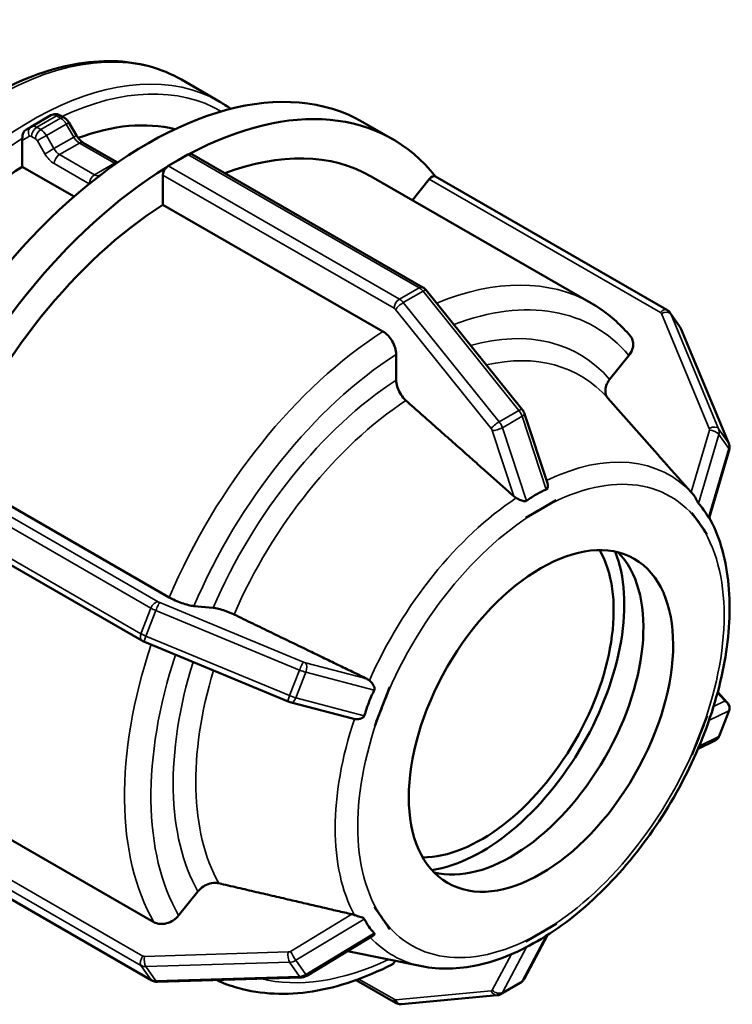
# Model space of a CAD drawing. Header units: millimetres. Extents: x 0 to 903, y 0 to 594.
# Tile 8 of 9: x 587 to 663, y 416 to 522. Entities that reach past the tile are written whole.
import ezdxf

# ---------------------------------------------------------------- set-up
doc = ezdxf.new("R2010")
doc.units = ezdxf.units.MM
doc.layers.add('Visible (ANSI)', color=7, linetype='Continuous', lineweight=50)
doc.layers.add('Visible Narrow (ANSI)', color=7, linetype='Continuous', lineweight=35)

msp = doc.modelspace()

# ---------------------------------------------------------------- linework, layer by layer
at = {"layer": 'Visible (ANSI)'}
for p, q in [((604.521, 515.144), (608.622, 512.782)), ((590.571, 511.328), (588.449, 510.106)), ((591.569, 511.308), (592, 511.06)), ((588.447, 510.105), (587.869, 509.77)), ((592.494, 510.556), (593.298, 509.163)), ((623.942, 510.608), (627.124, 508.775)), ((587.481, 505.831), (587.481, 508.622)), ((594.004, 508.402), (597.705, 506.27)), ((604.168, 506.519), (605.229, 507.13)), ((605.628, 507.169), (630.36, 492.927)), ((593.035, 502.632), (587.481, 505.831)), ((603.108, 505.909), (604.168, 506.519)), ((595.895, 504.956), (595.834, 504.921)), ((602.542, 501.77), (602.542, 504.929)), ((624.828, 504.789), (648.373, 491.23)), ((629.235, 502.251), (631.034, 504.488)), ((656.449, 490.536), (631.716, 504.778)), ((626.087, 488.211), (602.542, 501.77)), ((630.726, 492.61), (640.977, 479.864)), ((657.848, 488.714), (656.787, 490.227)), ((657.957, 488.515), (663.083, 476.239)), ((627.501, 483.003), (627.501, 485.759)), ((650.336, 483.081), (652.401, 485.648)), ((655.171, 475.398), (650.128, 481.083)), ((641.228, 479.403), (643.672, 471.987)), ((663.119, 475.505), (660.989, 468.254)), ((579.668, 473.329), (603.214, 459.77)), ((644.615, 470.151), (642.988, 469.214)), ((644.613, 470.156), (644.615, 470.151)), ((644.615, 470.151), (644.613, 470.149)), ((600.292, 455.147), (575.56, 469.389)), ((642.988, 469.214), (641.362, 468.277)), ((659.142, 468.817), (659.146, 468.819)), ((659.146, 468.819), (659.147, 468.824)), ((659.959, 467.658), (659.146, 468.819)), ((641.362, 468.277), (641.36, 468.283)), ((641.361, 468.275), (641.362, 468.277)), ((660.772, 466.498), (659.959, 467.658)), ((660.772, 466.498), (660.769, 466.496)), ((660.774, 466.503), (660.772, 466.498)), ((605.855, 458.844), (607.919, 458.654)), ((615.936, 448.643), (600.559, 455.016)), ((626.831, 450.21), (626.018, 448.113)), ((626.826, 450.211), (626.831, 450.21)), ((626.831, 450.21), (626.832, 450.21)), ((662.926, 448.537), (661.898, 449.627)), ((622.976, 446.773), (616.262, 448.532)), ((626.018, 448.113), (625.205, 446.016)), ((662.049, 444.92), (663.11, 447.655)), ((659.959, 445.002), (660.772, 447.098)), ((660.769, 447.099), (660.772, 447.098)), ((660.772, 447.098), (660.774, 447.099)), ((625.205, 446.016), (625.2, 446.017)), ((625.205, 446.017), (625.205, 446.016)), ((659.146, 442.905), (659.959, 445.002)), ((661.639, 444.477), (659.795, 443.585)), ((659.146, 442.905), (659.142, 442.906)), ((659.147, 442.906), (659.146, 442.905)), ((578.042, 438.599), (601.587, 425.04)), ((601.352, 418.804), (576.62, 433.046)), ((604.228, 425.751), (606.293, 428.318)), ((625.2, 426.613), (625.205, 426.616)), ((625.205, 426.616), (625.205, 426.62)), ((625.205, 426.616), (626.018, 425.456)), ((626.018, 425.456), (626.831, 424.296)), ((642.988, 423.901), (644.615, 424.837)), ((644.613, 424.841), (644.615, 424.837)), ((644.615, 424.837), (644.613, 424.834)), ((625.041, 423.593), (617.938, 419.31)), ((626.831, 424.296), (626.826, 424.293)), ((626.832, 424.299), (626.831, 424.296)), ((643.684, 423.656), (641.175, 418.933)), ((641.362, 422.964), (642.988, 423.901)), ((641.36, 422.961), (641.362, 422.964)), ((641.362, 422.964), (641.361, 422.968)), ((630.235, 420.315), (622.276, 421.926)), ((617.327, 419.127), (601.95, 418.657)), ((623.221, 418.843), (627.441, 416.413)), ((638.69, 417.333), (640.811, 418.555)), ((628.054, 416.272), (638.306, 417.212))]:
    msp.add_line(p, q, dxfattribs=at)
for centre, major_axis, ratio, start_param, end_param in [((600.986, 470.745), (22.955, 39.863), 0.5780931, 0, 3.1415927), ((604.168, 468.912), (22.955, 39.863), 0.5780931, 6.0569663, 7.0291356), ((589.107, 477.586), (17.85, 30.996), 0.5780931, 0.1624228, 0.6100866), ((588.046, 508.947), (0.259, 0.971), 0.5176373, 1.8097106, 2.0466345), ((605.229, 506.476), (-0.399, -0.693), 0.5780931, 3.639641, 3.9250571), ((605.229, 506.476), (0.399, 0.693), 0.5780931, 0, 0.4980483), ((604.168, 468.912), (20.66, 35.877), 0.5780931, 0, 0.6121828), ((589.107, 477.586), (-17.85, -30.996), 0.5780931, 3.9894041, 4.9079077), ((604.168, 468.912), (-22.955, -39.863), 0.5780931, 3.9625712, 4.9347405), ((603.108, 505.255), (0.399, 0.693), 0.5780931, 1.0688806, 2.3542608), ((603.108, 505.255), (-0.399, -0.693), 0.5780931, 3.9250571, 4.2104732), ((631.317, 504.085), (0.399, 0.693), 0.5780931, 0.021683, 1.3070632), ((631.317, 504.085), (0.399, 0.693), 0.5780931, 0, 0.021683), ((604.168, 468.912), (-20.66, -35.877), 0.5780931, 3.9806413, 4.9166705), ((636.624, 450.222), (-9.981, -17.332), 0.5780931, 0.3231811, 2.8184116), ((636.624, 450.222), (10.782, 18.723), 0.5780931, 3.5702928, 5.8544852), ((639.806, 448.39), (-9.981, -17.332), 0.5780931, 0.1594673, 2.9821254)]:
    msp.add_ellipse(centre, major_axis=major_axis, ratio=ratio, start_param=start_param, end_param=end_param, dxfattribs=at)
msp.add_ellipse((642.988, 446.557), major_axis=(-9.981, -17.332), ratio=0.5780931, dxfattribs=at)
for points, knots in [([(604.521, 515.144), (602.369, 516.383), (599.892, 517.049), (594.506, 517.199), (591.584, 516.644), (585.552, 514.35), (582.437, 512.571), (576.384, 507.982), (573.446, 505.167), (568.05, 498.8), (565.59, 495.251), (561.387, 487.772), (559.643, 483.844), (557.044, 475.991), (556.19, 472.067), (555.471, 464.605), (555.607, 461.068), (556.893, 454.751), (558.038, 451.964), (560.947, 447.912), (562.534, 446.453), (564.359, 445.402)], [5.4997209, 5.4997209, 5.4997209, 5.4997209, 5.8020423, 5.8020423, 6.1156497, 6.1156497, 6.4395933, 6.4395933, 6.764523, 6.764523, 7.0886116, 7.0886116, 7.4123651, 7.4123651, 7.7365337, 7.7365337, 8.0615316, 8.0615316, 8.3849358, 8.3849358, 8.6413135, 8.6413135, 8.6413135, 8.6413135]), ([(591.569, 511.308), (591.523, 511.335), (591.473, 511.36), (591.364, 511.402), (591.305, 511.421), (591.176, 511.447), (591.106, 511.454), (590.958, 511.453), (590.88, 511.443), (590.723, 511.402), (590.644, 511.37), (590.571, 511.328)], [1.57079633, 1.57079633, 1.57079633, 1.57079633, 1.72748922, 1.72748922, 1.88418211, 1.88418211, 2.040875, 2.040875, 2.19756789, 2.19756789, 2.35426078, 2.35426078, 2.35426078, 2.35426078]), ([(592.494, 510.556), (592.471, 510.595), (592.447, 510.633), (592.395, 510.707), (592.367, 510.743), (592.307, 510.813), (592.274, 510.847), (592.206, 510.913), (592.169, 510.944), (592.089, 511.004), (592.047, 511.033), (592, 511.06)], [0.78539816, 0.78539816, 0.78539816, 0.78539816, 0.9424778, 0.9424778, 1.09955743, 1.09955743, 1.25663706, 1.25663706, 1.41371669, 1.41371669, 1.57079633, 1.57079633, 1.57079633, 1.57079633]), ([(587.496, 508.848), (587.505, 508.91), (587.511, 508.977), (587.529, 509.132), (587.541, 509.217), (587.582, 509.394), (587.613, 509.479), (587.702, 509.631), (587.761, 509.698), (587.836, 509.749), (587.847, 509.756), (587.858, 509.763), (587.869, 509.77)], [-0.11474314, -0.11474314, -0.11474314, -0.11474314, -0.09209531, -0.09209531, -0.06431194, -0.06431194, -0.03272166, -0.03272166, 0, 0, 0, 0.00466119, 0.00466119, 0.00466119, 0.00466119]), ([(588.447, 510.105), (588.447, 510.105), (588.447, 510.105), (588.447, 510.105), (588.448, 510.105), (588.448, 510.106), (588.448, 510.106), (588.449, 510.106), (588.449, 510.106), (588.449, 510.106), (588.449, 510.106), (588.449, 510.106)], [3.926990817, 3.926990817, 3.926990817, 3.926990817, 3.9273775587, 3.9273775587, 3.9277643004, 3.9277643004, 3.928151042, 3.928151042, 3.9285377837, 3.9285377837, 3.9289245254, 3.9289245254, 3.9289245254, 3.9289245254]), ([(594.004, 508.402), (593.962, 508.426), (593.916, 508.457), (593.82, 508.529), (593.77, 508.572), (593.67, 508.667), (593.619, 508.72), (593.521, 508.834), (593.473, 508.896), (593.382, 509.025), (593.338, 509.093), (593.298, 509.163)], [1.57079633, 1.57079633, 1.57079633, 1.57079633, 1.72787596, 1.72787596, 1.88495559, 1.88495559, 2.04203522, 2.04203522, 2.19911486, 2.19911486, 2.35619449, 2.35619449, 2.35619449, 2.35619449]), ([(630.726, 492.61), (630.707, 492.634), (630.687, 492.657), (630.645, 492.703), (630.623, 492.725), (630.577, 492.769), (630.553, 492.79), (630.502, 492.832), (630.476, 492.852), (630.42, 492.891), (630.391, 492.909), (630.36, 492.927)], [1.04719755, 1.04719755, 1.04719755, 1.04719755, 1.15191731, 1.15191731, 1.25663706, 1.25663706, 1.36135682, 1.36135682, 1.46607657, 1.46607657, 1.57079633, 1.57079633, 1.57079633, 1.57079633]), ([(652.56, 487.699), (652.32, 487.985), (652.072, 488.261), (651.559, 488.795), (651.295, 489.052), (650.751, 489.545), (650.471, 489.781), (649.896, 490.233), (649.601, 490.448), (648.998, 490.856), (648.689, 491.048), (648.373, 491.23)], [5.29167957, 5.29167957, 5.29167957, 5.29167957, 5.33328782, 5.33328782, 5.37489608, 5.37489608, 5.41650434, 5.41650434, 5.45811259, 5.45811259, 5.49972085, 5.49972085, 5.49972085, 5.49972085]), ([(656.449, 490.536), (656.474, 490.521), (656.5, 490.505), (656.55, 490.47), (656.574, 490.452), (656.622, 490.412), (656.644, 490.392), (656.689, 490.348), (656.71, 490.325), (656.75, 490.277), (656.769, 490.252), (656.787, 490.227)], [4.71238898, 4.71238898, 4.71238898, 4.71238898, 4.78290504, 4.78290504, 4.8534211, 4.8534211, 4.92393717, 4.92393717, 4.99445323, 4.99445323, 5.06496929, 5.06496929, 5.06496929, 5.06496929]), ([(657.957, 488.515), (657.951, 488.529), (657.945, 488.543), (657.932, 488.57), (657.925, 488.584), (657.911, 488.611), (657.904, 488.624), (657.889, 488.65), (657.881, 488.663), (657.865, 488.689), (657.856, 488.701), (657.848, 488.714)], [1.04719755, 1.04719755, 1.04719755, 1.04719755, 1.08140124, 1.08140124, 1.11560494, 1.11560494, 1.14980863, 1.14980863, 1.18401232, 1.18401232, 1.21821602, 1.21821602, 1.21821602, 1.21821602]), ([(627.501, 485.759), (627.501, 485.961), (627.461, 486.223), (627.327, 486.673), (627.21, 486.942), (626.963, 487.37), (626.789, 487.605), (626.467, 487.945), (626.262, 488.111), (626.087, 488.211)], [-0.29643508, -0.29643508, -0.29643508, -0.29643508, -0.22222306, -0.22222306, -0.14807942, -0.14807942, -0.07401044, -0.07401044, 0, 0, 0, 0]), ([(652.401, 485.648), (652.552, 485.836), (652.69, 486.081), (652.836, 486.506), (652.871, 486.761), (652.838, 487.17), (652.764, 487.395), (652.632, 487.607), (652.597, 487.653), (652.559, 487.698)], [-0.29643508, -0.29643508, -0.29643508, -0.29643508, -0.22222306, -0.22222306, -0.14807942, -0.14807942, -0.07401044, -0.07401044, -0.05311371, -0.05311371, -0.05311371, -0.05311371]), ([(628.55, 480.816), (628.488, 480.87), (628.429, 480.928), (628.214, 481.156), (628.039, 481.391), (627.792, 481.819), (627.676, 482.088), (627.542, 482.538), (627.501, 482.8), (627.501, 483.003)], [0.64204752, 0.64204752, 0.64204752, 0.64204752, 0.66698762, 0.66698762, 0.74106981, 0.74106981, 0.81525014, 0.81525014, 0.88950203, 0.88950203, 0.88950203, 0.88950203]), ([(650.177, 481.029), (650.139, 481.074), (650.105, 481.121), (649.972, 481.332), (649.899, 481.558), (649.866, 481.967), (649.901, 482.222), (650.047, 482.647), (650.185, 482.892), (650.336, 483.081)], [0.64601837, 0.64601837, 0.64601837, 0.64601837, 0.66698762, 0.66698762, 0.74106981, 0.74106981, 0.81525014, 0.81525014, 0.88950203, 0.88950203, 0.88950203, 0.88950203]), ([(641.228, 479.403), (641.217, 479.437), (641.205, 479.47), (641.178, 479.535), (641.163, 479.567), (641.132, 479.63), (641.115, 479.66), (641.079, 479.721), (641.061, 479.75), (641.021, 479.808), (641, 479.836), (640.977, 479.864)], [0.43962712, 0.43962712, 0.43962712, 0.43962712, 0.56114121, 0.56114121, 0.68265529, 0.68265529, 0.80416938, 0.80416938, 0.92568347, 0.92568347, 1.04719755, 1.04719755, 1.04719755, 1.04719755]), ([(663.119, 475.505), (663.132, 475.549), (663.142, 475.595), (663.158, 475.689), (663.163, 475.737), (663.166, 475.836), (663.164, 475.886), (663.154, 475.987), (663.145, 476.038), (663.12, 476.139), (663.103, 476.19), (663.083, 476.239)], [0.43962712, 0.43962712, 0.43962712, 0.43962712, 0.56114121, 0.56114121, 0.68265529, 0.68265529, 0.80416938, 0.80416938, 0.92568347, 0.92568347, 1.04719755, 1.04719755, 1.04719755, 1.04719755]), ([(643.672, 471.987), (643.702, 471.898), (643.718, 471.807), (643.726, 471.638), (643.718, 471.556), (643.683, 471.447), (643.665, 471.407), (643.616, 471.349), (643.589, 471.328), (643.558, 471.315)], [-0.30190228, -0.30190228, -0.30190228, -0.30190228, -0.26874635, -0.26874635, -0.23421255, -0.23421255, -0.21316669, -0.21316669, -0.19621081, -0.19621081, -0.19621081, -0.19621081]), ([(643.558, 471.315), (643.179, 471.15), (642.812, 470.962), (642.476, 470.768), (642.14, 470.575), (641.786, 470.348), (641.437, 470.093)], [-0.14257093, -0.14257093, -0.14257093, -0.14257093, 0, 0, 0, 0.14257093, 0.14257093, 0.14257093, 0.14257093]), ([(659.241, 470.808), (659.181, 470.876), (659.124, 470.94), (659.074, 470.997), (659.069, 471.002), (659.064, 471.008), (659.059, 471.013)], [0.531860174, 0.531860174, 0.531860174, 0.531860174, 0.559986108, 0.559986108, 0.559986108, 0.562714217, 0.562714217, 0.562714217, 0.562714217]), ([(659.842, 469.822), (659.839, 469.826), (659.835, 469.83), (659.813, 469.858), (659.793, 469.89), (659.737, 469.99), (659.699, 470.069), (659.596, 470.277), (659.511, 470.441), (659.354, 470.672), (659.299, 470.743), (659.241, 470.808)], [-0.19283982, -0.19283982, -0.19283982, -0.19283982, -0.18931923, -0.18931923, -0.1707889, -0.1707889, -0.13852683, -0.13852683, -0.0809878, -0.0809878, -0.05282172, -0.05282172, -0.05282172, -0.05282172]), ([(640.341, 470.405), (640.257, 470.453), (640.181, 470.507), (640.116, 470.563), (640.109, 470.569), (640.103, 470.574), (640.097, 470.58)], [0.531860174, 0.531860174, 0.531860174, 0.531860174, 0.559986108, 0.559986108, 0.559986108, 0.562714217, 0.562714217, 0.562714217, 0.562714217]), ([(641.437, 470.093), (641.426, 470.085), (641.414, 470.078), (641.363, 470.053), (641.32, 470.045), (641.205, 470.043), (641.129, 470.059), (640.917, 470.121), (640.749, 470.193), (640.496, 470.32), (640.417, 470.362), (640.341, 470.405)], [-0.19708256, -0.19708256, -0.19708256, -0.19708256, -0.19040298, -0.19040298, -0.17046078, -0.17046078, -0.1395704, -0.1395704, -0.08055666, -0.08055666, -0.05315313, -0.05315313, -0.05315313, -0.05315313]), ([(660.903, 468.309), (660.733, 468.611), (660.558, 468.887), (660.39, 469.126), (660.222, 469.366), (660.036, 469.605), (659.842, 469.822)], [1.8544467, 1.8544467, 1.8544467, 1.8544467, 1.99701763, 1.99701763, 1.99701763, 2.13958856, 2.13958856, 2.13958856, 2.13958856]), ([(630.235, 420.315), (632.135, 419.93), (634.168, 419.99), (638.493, 420.939), (640.795, 421.905), (645.377, 424.664), (647.654, 426.483), (651.911, 430.755), (653.891, 433.205), (657.367, 438.485), (658.864, 441.312), (661.238, 447.08), (662.114, 450.02), (663.146, 455.744), (663.3, 458.528), (662.819, 463.662), (662.187, 466.018), (661.096, 468.122), (661.049, 468.21), (661.002, 468.297)], [2.549122, 2.549122, 2.549122, 2.549122, 2.8426243, 2.8426243, 3.1643602, 3.1643602, 3.4957566, 3.4957566, 3.8259149, 3.8259149, 4.154708, 4.154708, 4.4838324, 4.4838324, 4.8147219, 4.8147219, 5.1448454, 5.1448454, 5.1593242, 5.1593242, 5.1593242, 5.1593242]), ([(660.989, 468.254), (660.987, 468.246), (660.984, 468.241), (660.972, 468.234), (660.961, 468.236), (660.937, 468.257), (660.925, 468.272), (660.908, 468.3), (660.905, 468.304), (660.903, 468.309)], [-0.251999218, -0.251999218, -0.251999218, -0.251999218, -0.236892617, -0.236892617, -0.214859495, -0.214859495, -0.197439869, -0.197439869, -0.194289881, -0.194289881, -0.194289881, -0.194289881]), ([(603.214, 459.77), (603.388, 459.67), (603.629, 459.549), (604.067, 459.352), (604.342, 459.243), (604.803, 459.081), (605.07, 459), (605.484, 458.897), (605.703, 458.858), (605.855, 458.844)], [0, 0, 0, 0, 0.07401044, 0.07401044, 0.14807942, 0.14807942, 0.22222306, 0.22222306, 0.29643508, 0.29643508, 0.29643508, 0.29643508]), ([(607.919, 458.654), (608.071, 458.64), (608.29, 458.601), (608.704, 458.498), (608.971, 458.417), (609.433, 458.255), (609.708, 458.146), (610.001, 458.014), (610.077, 457.979), (610.153, 457.942)], [0.29648154, 0.29648154, 0.29648154, 0.29648154, 0.37073344, 0.37073344, 0.44491377, 0.44491377, 0.51899596, 0.51899596, 0.54393606, 0.54393606, 0.54393606, 0.54393606]), ([(600.292, 455.147), (600.309, 455.136), (600.327, 455.127), (600.362, 455.108), (600.379, 455.099), (600.415, 455.081), (600.432, 455.073), (600.468, 455.056), (600.486, 455.048), (600.522, 455.032), (600.54, 455.024), (600.559, 455.016)], [4.71238898, 4.71238898, 4.71238898, 4.71238898, 4.81710874, 4.81710874, 4.92182849, 4.92182849, 5.02654825, 5.02654825, 5.131268, 5.131268, 5.23598776, 5.23598776, 5.23598776, 5.23598776]), ([(624.387, 451.046), (624.395, 451.043), (624.402, 451.039), (624.41, 451.035), (624.488, 450.995), (624.567, 450.944), (624.639, 450.882)], [0.557257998, 0.557257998, 0.557257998, 0.557257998, 0.559986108, 0.559986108, 0.559986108, 0.588112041, 0.588112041, 0.588112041, 0.588112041]), ([(624.639, 450.882), (624.674, 450.852), (624.708, 450.821), (624.869, 450.661), (624.978, 450.518), (625.106, 450.299), (625.145, 450.214), (625.18, 450.084), (625.188, 450.031), (625.184, 449.936), (625.175, 449.894), (625.155, 449.851), (625.154, 449.849), (625.153, 449.846)], [-0.3436428, -0.3436428, -0.3436428, -0.3436428, -0.32937153, -0.32937153, -0.27437857, -0.27437857, -0.23880386, -0.23880386, -0.21650447, -0.21650447, -0.19781389, -0.19781389, -0.19651848, -0.19651848, -0.19651848, -0.19651848]), ([(625.153, 449.846), (624.929, 449.388), (624.73, 448.928), (624.562, 448.494), (624.394, 448.061), (624.232, 447.591), (624.092, 447.111)], [-0.14257093, -0.14257093, -0.14257093, -0.14257093, 0, 0, 0, 0.14257093, 0.14257093, 0.14257093, 0.14257093]), ([(615.936, 448.643), (615.957, 448.634), (615.979, 448.626), (616.021, 448.609), (616.043, 448.601), (616.086, 448.586), (616.108, 448.578), (616.152, 448.564), (616.174, 448.557), (616.218, 448.544), (616.24, 448.538), (616.262, 448.532)], [5.23598776, 5.23598776, 5.23598776, 5.23598776, 5.35750184, 5.35750184, 5.47901593, 5.47901593, 5.60053001, 5.60053001, 5.7220441, 5.7220441, 5.84355819, 5.84355819, 5.84355819, 5.84355819]), ([(662.926, 448.537), (662.946, 448.517), (662.966, 448.493), (663.01, 448.436), (663.034, 448.402), (663.082, 448.317), (663.106, 448.265), (663.148, 448.133), (663.164, 448.052), (663.166, 447.87), (663.151, 447.77), (663.115, 447.669), (663.112, 447.662), (663.11, 447.655)], [5.23598776, 5.23598776, 5.23598776, 5.23598776, 5.3189096, 5.3189096, 5.40183144, 5.40183144, 5.48475329, 5.48475329, 5.56767513, 5.56767513, 5.64503384, 5.64503384, 5.65059698, 5.65059698, 5.65059698, 5.65059698]), ([(624.092, 447.111), (624.089, 447.102), (624.086, 447.093), (624.065, 447.04), (624.039, 447.002), (623.948, 446.91), (623.872, 446.866), (623.671, 446.781), (623.511, 446.744), (623.239, 446.732), (623.137, 446.739), (623.04, 446.758)], [-0.19458145, -0.19458145, -0.19458145, -0.19458145, -0.19060765, -0.19060765, -0.17176936, -0.17176936, -0.13939483, -0.13939483, -0.08575905, -0.08575905, -0.05306079, -0.05306079, -0.05306079, -0.05306079]), ([(661.639, 444.477), (661.665, 444.49), (661.692, 444.505), (661.749, 444.541), (661.779, 444.562), (661.839, 444.612), (661.87, 444.641), (661.929, 444.708), (661.957, 444.746), (662.008, 444.829), (662.031, 444.874), (662.049, 444.92)], [0.43962712, 0.43962712, 0.43962712, 0.43962712, 0.47821936, 0.47821936, 0.51681161, 0.51681161, 0.55540385, 0.55540385, 0.59399609, 0.59399609, 0.63258833, 0.63258833, 0.63258833, 0.63258833]), ([(606.293, 428.318), (606.445, 428.506), (606.664, 428.705), (607.078, 428.976), (607.345, 429.097), (607.806, 429.221), (608.081, 429.246), (608.374, 429.218), (608.451, 429.206), (608.527, 429.188)], [0.29648154, 0.29648154, 0.29648154, 0.29648154, 0.37073344, 0.37073344, 0.44491377, 0.44491377, 0.51899596, 0.51899596, 0.54393606, 0.54393606, 0.54393606, 0.54393606]), ([(601.587, 425.04), (601.762, 424.939), (602.002, 424.865), (602.441, 424.823), (602.716, 424.849), (603.177, 424.972), (603.444, 425.093), (603.858, 425.364), (604.077, 425.562), (604.228, 425.751)], [0, 0, 0, 0, 0.07401044, 0.07401044, 0.14807942, 0.14807942, 0.22222306, 0.22222306, 0.29643508, 0.29643508, 0.29643508, 0.29643508]), ([(622.76, 425.879), (622.768, 425.877), (622.776, 425.876), (622.784, 425.874), (622.863, 425.854), (622.95, 425.828), (623.04, 425.796)], [0.557257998, 0.557257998, 0.557257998, 0.557257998, 0.559986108, 0.559986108, 0.559986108, 0.588112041, 0.588112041, 0.588112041, 0.588112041]), ([(623.04, 425.796), (623.06, 425.788), (623.08, 425.781), (623.277, 425.711), (623.459, 425.656), (623.718, 425.576), (623.812, 425.546), (623.937, 425.496), (623.982, 425.474), (624.047, 425.43), (624.07, 425.408), (624.088, 425.38), (624.09, 425.376), (624.092, 425.371)], [-0.33479595, -0.33479595, -0.33479595, -0.33479595, -0.32834764, -0.32834764, -0.27323468, -0.27323468, -0.23689262, -0.23689262, -0.2148595, -0.2148595, -0.19743987, -0.19743987, -0.19428988, -0.19428988, -0.19428988, -0.19428988]), ([(624.092, 425.371), (624.232, 425.086), (624.394, 424.818), (624.562, 424.578), (624.73, 424.338), (624.929, 424.092), (625.153, 423.858)], [1.8544467, 1.8544467, 1.8544467, 1.8544467, 1.99701763, 1.99701763, 1.99701763, 2.13958856, 2.13958856, 2.13958856, 2.13958856]), ([(625.153, 423.858), (625.157, 423.854), (625.16, 423.85), (625.181, 423.822), (625.188, 423.799), (625.184, 423.732), (625.157, 423.691), (625.101, 423.635), (625.073, 423.613), (625.041, 423.593)], [-0.192839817, -0.192839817, -0.192839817, -0.192839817, -0.189319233, -0.189319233, -0.170788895, -0.170788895, -0.138526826, -0.138526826, -0.117379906, -0.117379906, -0.117379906, -0.117379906]), ([(608.265, 418.85), (609.008, 418.507), (609.781, 418.222), (611.818, 417.649), (613.115, 417.446), (615.782, 417.327), (617.153, 417.41), (619.938, 417.849), (621.351, 418.204), (624.196, 419.169), (625.627, 419.78), (627.055, 420.509)], [2.41009957, 2.41009957, 2.41009957, 2.41009957, 2.50355677, 2.50355677, 2.64898535, 2.64898535, 2.79441392, 2.79441392, 2.93984249, 2.93984249, 3.08527107, 3.08527107, 3.08527107, 3.08527107]), ([(627.055, 420.509), (627.066, 420.515), (627.077, 420.52), (627.21, 420.598), (627.327, 420.733), (627.395, 420.884), (627.396, 420.886), (627.397, 420.889)], [0.141858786, 0.141858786, 0.141858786, 0.141858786, 0.148079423, 0.148079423, 0.222223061, 0.222223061, 0.223560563, 0.223560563, 0.223560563, 0.223560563]), ([(617.327, 419.127), (617.372, 419.128), (617.417, 419.132), (617.504, 419.145), (617.547, 419.153), (617.63, 419.174), (617.671, 419.187), (617.751, 419.216), (617.79, 419.232), (617.866, 419.268), (617.903, 419.288), (617.938, 419.31)], [5.23598776, 5.23598776, 5.23598776, 5.23598776, 5.35750184, 5.35750184, 5.47901593, 5.47901593, 5.60053001, 5.60053001, 5.7220441, 5.7220441, 5.84355819, 5.84355819, 5.84355819, 5.84355819]), ([(601.352, 418.804), (601.391, 418.782), (601.43, 418.762), (601.51, 418.729), (601.55, 418.714), (601.631, 418.691), (601.672, 418.681), (601.752, 418.667), (601.792, 418.662), (601.872, 418.657), (601.911, 418.656), (601.95, 418.657)], [4.71238898, 4.71238898, 4.71238898, 4.71238898, 4.81710874, 4.81710874, 4.92182849, 4.92182849, 5.02654825, 5.02654825, 5.131268, 5.131268, 5.23598776, 5.23598776, 5.23598776, 5.23598776]), ([(640.811, 418.555), (640.844, 418.573), (640.875, 418.594), (640.935, 418.638), (640.963, 418.662), (641.015, 418.712), (641.04, 418.739), (641.085, 418.792), (641.106, 418.82), (641.143, 418.876), (641.16, 418.904), (641.175, 418.933)], [5.49585344, 5.49585344, 5.49585344, 5.49585344, 5.56539439, 5.56539439, 5.63493534, 5.63493534, 5.70447629, 5.70447629, 5.77401724, 5.77401724, 5.84355819, 5.84355819, 5.84355819, 5.84355819]), ([(638.69, 417.333), (638.666, 417.319), (638.641, 417.306), (638.59, 417.283), (638.565, 417.272), (638.513, 417.254), (638.487, 417.246), (638.435, 417.232), (638.408, 417.226), (638.357, 417.217), (638.331, 417.214), (638.306, 417.212)], [0.78733187, 0.78733187, 0.78733187, 0.78733187, 0.83930501, 0.83930501, 0.89127814, 0.89127814, 0.94325128, 0.94325128, 0.99522442, 0.99522442, 1.04719755, 1.04719755, 1.04719755, 1.04719755]), ([(628.054, 416.272), (628.003, 416.267), (627.953, 416.267), (627.858, 416.273), (627.813, 416.279), (627.727, 416.296), (627.686, 416.307), (627.609, 416.332), (627.573, 416.347), (627.504, 416.378), (627.471, 416.395), (627.441, 416.413)], [1.04719755, 1.04719755, 1.04719755, 1.04719755, 1.15191731, 1.15191731, 1.25663706, 1.25663706, 1.36135682, 1.36135682, 1.46607657, 1.46607657, 1.57079633, 1.57079633, 1.57079633, 1.57079633])]:
    msp.add_open_spline(points, degree=3, knots=knots, dxfattribs=at)
for points in [[(609.803, 512.021), (609.421, 512.295), (609.028, 512.549), (608.622, 512.782)], [(642.988, 469.214), (643.503, 469.51), (644.063, 469.83), (644.613, 470.156)], [(644.613, 470.149), (644.059, 469.831), (643.514, 469.516), (642.988, 469.214)], [(641.36, 468.283), (641.916, 468.593), (642.474, 468.917), (642.988, 469.214)], [(642.988, 469.214), (642.463, 468.912), (641.919, 468.598), (641.361, 468.275)], [(659.142, 468.817), (659.144, 468.819), (659.146, 468.821), (659.147, 468.824)], [(659.959, 467.658), (659.697, 468.033), (659.425, 468.422), (659.142, 468.817)], [(659.147, 468.824), (659.422, 468.422), (659.702, 468.026), (659.959, 467.658)], [(641.361, 468.275), (641.361, 468.278), (641.36, 468.28), (641.36, 468.283)], [(659.959, 467.658), (660.217, 467.291), (660.495, 466.89), (660.774, 466.503)], [(660.769, 466.496), (660.495, 466.896), (660.222, 467.284), (659.959, 467.658)], [(626.018, 448.113), (626.275, 448.777), (626.557, 449.496), (626.826, 450.211)], [(626.832, 450.21), (626.552, 449.491), (626.28, 448.788), (626.018, 448.113)], [(626.826, 450.211), (626.828, 450.211), (626.83, 450.21), (626.832, 450.21)], [(625.2, 446.017), (625.483, 446.729), (625.76, 447.449), (626.018, 448.113)], [(626.018, 448.113), (625.756, 447.438), (625.483, 446.734), (625.205, 446.017)], [(623.04, 446.758), (623.018, 446.762), (622.997, 446.767), (622.976, 446.773)], [(659.959, 445.002), (660.222, 445.679), (660.495, 446.381), (660.769, 447.099)], [(660.774, 447.099), (660.495, 446.385), (660.217, 445.665), (659.959, 445.002)], [(660.769, 447.099), (660.77, 447.099), (660.772, 447.099), (660.774, 447.099)], [(659.142, 442.906), (659.425, 443.622), (659.697, 444.325), (659.959, 445.002)], [(659.959, 445.002), (659.702, 444.338), (659.422, 443.618), (659.147, 442.906)], [(625.2, 426.613), (625.201, 426.615), (625.203, 426.618), (625.205, 426.62)], [(626.018, 425.456), (625.76, 425.823), (625.483, 426.223), (625.2, 426.613)], [(625.205, 426.62), (625.483, 426.218), (625.755, 425.831), (626.018, 425.456)], [(626.018, 425.456), (626.28, 425.082), (626.553, 424.692), (626.832, 424.299)], [(626.826, 424.293), (626.557, 424.692), (626.275, 425.089), (626.018, 425.456)], [(642.988, 423.901), (643.514, 424.203), (644.059, 424.516), (644.613, 424.841)], [(644.613, 424.834), (644.063, 424.52), (643.503, 424.197), (642.988, 423.901)], [(642.988, 423.901), (642.474, 423.604), (641.916, 423.284), (641.36, 422.961)], [(641.361, 422.968), (641.919, 423.283), (642.463, 423.598), (642.988, 423.901)], [(641.36, 422.961), (641.36, 422.963), (641.361, 422.965), (641.361, 422.968)]]:
    msp.add_open_spline(points, degree=3, dxfattribs=at)
for points, weights in [([(640.097, 470.58), (634.721, 475.346), (628.55, 480.816)], [1.00009566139, 1.00241834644, 1]), ([(659.059, 471.013), (657.176, 473.137), (655.171, 475.398)], [1.00009605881, 1.00115508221, 1.00122833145]), ([(610.153, 457.942), (617.76, 454.257), (624.387, 451.046)], [1, 1.00241854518, 1.00009605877]), ([(608.527, 429.188), (616.134, 427.419), (622.76, 425.879)], [1, 1.00241854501, 1.00009605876])]:
    msp.add_rational_spline(points, weights, degree=2, dxfattribs=at)
at = {"layer": 'Visible Narrow (ANSI)'}
for p, q in [((589.048, 510.048), (591.17, 511.269)), ((591.601, 511.021), (589.48, 509.799)), ((591.17, 511.269), (591.601, 511.021)), ((589.48, 509.799), (589.048, 510.048)), ((590.08, 509.166), (592.201, 510.388)), ((592.201, 510.388), (593.005, 508.995)), ((587.481, 508.622), (588.283, 509.087)), ((588.483, 509.068), (588.914, 508.819)), ((590.884, 507.774), (590.08, 509.166)), ((593.005, 508.995), (590.884, 507.774)), ((589.114, 508.608), (589.918, 507.216)), ((591.484, 507.141), (593.605, 508.362)), ((593.605, 508.362), (597.357, 506.202)), ((595.236, 504.98), (591.484, 507.141)), ((605.229, 507.13), (629.961, 492.888)), ((590.918, 506.161), (594.67, 504)), ((597.357, 506.202), (595.236, 504.98)), ((627.84, 491.666), (603.108, 505.909)), ((602.542, 504.929), (627.274, 490.687)), ((631.034, 504.488), (655.766, 490.246)), ((629.961, 492.888), (627.84, 491.666)), ((628.264, 491.291), (630.385, 492.512)), ((630.385, 492.512), (640.637, 479.766)), ((638.515, 478.544), (628.264, 491.291)), ((627.415, 490.561), (637.667, 477.815)), ((655.875, 490.124), (661.001, 477.847)), ((656.865, 490.085), (657.926, 488.572)), ((661.991, 477.808), (656.865, 490.085)), ((657.926, 488.572), (663.051, 476.295)), ((640.637, 479.766), (638.515, 478.544)), ((638.859, 477.914), (640.98, 479.136)), ((640.98, 479.136), (643.558, 471.315)), ((637.781, 477.605), (640.097, 470.58)), ((641.437, 470.093), (638.859, 477.914)), ((661.007, 477.647), (659.059, 471.013)), ((659.842, 469.822), (662.011, 477.208)), ((663.051, 476.295), (661.991, 477.808)), ((662.011, 477.208), (663.071, 475.695)), ((663.071, 475.695), (660.903, 468.309)), ((576.529, 472.862), (601.262, 458.62)), ((602.034, 459.304), (577.302, 473.546)), ((600.201, 455.885), (575.469, 470.127)), ((617.586, 452.846), (602.209, 459.219)), ((601.262, 458.62), (600.201, 455.885)), ((600.724, 455.631), (601.784, 458.366)), ((601.784, 458.366), (617.161, 451.993)), ((616.101, 449.258), (600.724, 455.631)), ((617.161, 451.993), (616.101, 449.258)), ((624.387, 451.046), (617.808, 452.77)), ((616.768, 449.031), (617.829, 451.765)), ((617.829, 451.765), (625.153, 449.846)), ((624.092, 447.111), (616.768, 449.031)), ((662.634, 448.662), (661.454, 448.091)), ((661.87, 449.521), (662.627, 448.718)), ((660.964, 446.599), (663.071, 447.618)), ((663.071, 447.618), (662.011, 444.883)), ((662.011, 444.883), (659.915, 443.87)), ((600.408, 421.414), (575.676, 435.656)), ((575.469, 434.644), (600.201, 420.402)), ((601.262, 418.888), (576.529, 433.131)), ((622.76, 425.879), (616.182, 421.912)), ((616.768, 420.954), (624.092, 425.371)), ((625.153, 423.858), (617.829, 419.441)), ((643.549, 423.571), (640.98, 418.735)), ((638.859, 417.513), (641.435, 422.362)), ((615.959, 421.843), (600.582, 421.374)), ((639.824, 421.606), (637.781, 417.76)), ((600.201, 420.402), (601.262, 418.888)), ((600.724, 420.28), (616.101, 420.749)), ((601.784, 418.766), (600.724, 420.28)), ((616.101, 420.749), (617.161, 419.236)), ((617.829, 419.441), (616.768, 420.954)), ((617.161, 419.236), (601.784, 418.766)), ((627.274, 416.78), (623.51, 418.948)), ((640.98, 418.735), (638.859, 417.513)), ((637.667, 417.682), (627.415, 416.743))]:
    msp.add_line(p, q, dxfattribs=at)
for centre, major_axis, ratio, start_param, end_param in [((584.44, 480.273), (-20.081, -34.871), 0.5780931, 3.1415927, 6.2831853), ((588.541, 477.911), (20.081, 34.871), 0.5780931, 0, 2.8802628), ((589.107, 477.586), (19.682, 34.178), 0.5780931, 6.282236, 6.9718035), ((591.17, 510.288), (-0.599, 1.04), 0.5780931, 5.4997209, 6.2831853), ((591.17, 510.615), (0.399, 0.693), 0.5780931, 0, 0.7834645), ((591.601, 510.367), (0.399, 0.693), 0.5780931, 0, 0.7834645), ((591.601, 510.04), (0.599, -1.04), 0.5780931, 1.57273, 2.3581282), ((588.848, 509.413), (-0.402, 0.692), 0.8159693, 0, 1.5680669), ((589.048, 509.066), (-0.599, 1.04), 0.5780931, 5.4997209, 6.2831853), ((589.048, 509.394), (-0.399, -0.693), 0.5780931, 3.9250571, 5.4958534), ((589.48, 509.145), (-0.399, -0.693), 0.5780931, 3.9250571, 5.4958534), ((589.48, 508.818), (-0.599, 1.04), 0.5780931, 4.7143227, 5.4997209), ((591.801, 510.156), (0.693, 0.4), 0.0015778, 0, 0.9544056), ((589.107, 477.586), (19.682, 34.178), 0.5780931, 0.8412472, 1.7728793), ((588.483, 508.741), (-0.2, 0.347), 0.5780931, 5.4997209, 6.285119), ((588.914, 508.492), (0.2, -0.347), 0.5780931, 1.57273, 2.3581282), ((589.68, 508.934), (-0.693, -0.4), 0.0015778, 4.0959983, 5.6667946), ((592.605, 508.763), (0.693, 0.4), 0.0015778, 0, 0.9544056), ((593.605, 509.343), (0.599, -1.04), 0.5780931, 4.7143227, 5.4997209), ((590.484, 507.541), (-0.693, -0.4), 0.0015778, 4.0959983, 5.6667946), ((591.484, 508.122), (-0.599, 1.04), 0.5780931, 1.57273, 2.3581282), ((593.605, 507.708), (0.399, 0.693), 0.5780931, 0, 0.7834645), ((590.918, 507.796), (0.998, -1.733), 0.5780931, 4.7143227, 5.4997209), ((591.484, 506.487), (-0.399, -0.693), 0.5780931, 3.9250571, 5.4958534), ((597.357, 505.548), (0.399, 0.693), 0.5780931, 0.1357115, 0.7834645), ((597.357, 507.183), (0.599, -1.04), 0.5780931, 5.4997209, 5.6755406), ((595.236, 504.326), (-0.399, -0.693), 0.5780931, 3.9250571, 5.4958534), ((595.236, 505.961), (0.599, -1.04), 0.5780931, 5.4997209, 6.2825507), ((596.236, 504.229), (-0.402, 0.692), 0.8159693, 0, 0.2838558), ((594.67, 505.635), (0.998, -1.733), 0.5780931, 5.4997209, 5.5005826), ((629.961, 492.234), (0.399, 0.693), 0.5780931, 0, 0.7834645), ((629.961, 491.907), (0.599, -1.04), 0.5780931, 1.8345294, 2.3581282), ((627.714, 455.354), (20.66, 35.877), 0.5780931, 0, 0.6423159), ((630.102, 492.109), (0.623, 0.501), 0.2127125, 0, 0.9377138), ((629.128, 454.539), (19.662, 34.143), 0.5780931, 6.0778611, 6.9025627), ((627.84, 491.012), (-0.399, -0.693), 0.5780931, 3.9250571, 5.4958534), ((627.981, 490.887), (-0.623, -0.501), 0.2127125, 4.0793064, 5.6501028), ((627.84, 490.685), (-0.599, 1.04), 0.5780931, 4.9761221, 5.4997209), ((627.274, 490.36), (0.2, -0.347), 0.5780931, 1.8345294, 2.3581282), ((656.049, 489.843), (0.399, 0.693), 0.5780931, 0, 1.3070632), ((655.522, 489.942), (0.328, 0.23), 0.7877574, 6.1121668, 6.6357656), ((656.158, 489.72), (0.738, 0.308), 0.6069996, 0.1322994, 1.7030957), ((655.804, 489.538), (0.983, 0.689), 0.7877574, 6.1121668, 6.2831853), ((656.865, 488.025), (0.983, 0.689), 0.7877574, 6.1121668, 6.2831853), ((627.714, 455.354), (-20.66, -35.877), 0.5780931, 3.9806413, 4.9166705), ((629.128, 454.539), (17.982, 31.227), 0.5780931, 6.0833231, 6.8154414), ((657.219, 488.207), (0.738, 0.308), 0.6069996, 0, 0.1322994), ((629.128, 454.539), (19.662, 34.143), 0.5780931, 0.8418733, 1.7722532), ((630.176, 453.936), (17.018, 29.553), 0.5780931, 6.0921915, 6.7737918), ((629.128, 454.539), (-17.982, -31.227), 0.5780931, 3.988928, 4.9083838), ((630.176, 453.936), (17.018, 29.553), 0.5780931, 0.8509588, 1.7631676), ((640.354, 479.362), (0.623, 0.501), 0.2127125, 0, 0.9377138), ((640.213, 479.16), (0.599, -1.04), 0.5780931, 1.226959, 1.8345294), ((640.468, 479.152), (0.76, 0.25), 0.2750656, 5.3575004, 6.2831853), ((638.233, 478.141), (-0.623, -0.501), 0.2127125, 4.0793064, 5.6501028), ((638.091, 477.939), (-0.599, 1.04), 0.5780931, 4.3685516, 4.9761221), ((637.526, 477.613), (0.2, -0.347), 0.5780931, 1.226959, 1.8345294), ((638.347, 477.931), (-0.76, -0.25), 0.2750656, 0.6451115, 2.2159078), ((661.284, 477.444), (0.738, 0.308), 0.6069996, 0.1322994, 1.7030957), ((660.647, 477.665), (0.328, 0.23), 0.7877574, 5.5045964, 6.1121668), ((661.29, 477.244), (-0.768, 0.225), 0.4385234, 3.6437778, 5.2145741), ((660.93, 477.261), (0.983, 0.689), 0.7877574, 5.5045964, 6.1121668), ((662.344, 475.93), (0.738, 0.308), 0.6069996, 0, 0.1322994), ((661.991, 475.748), (0.983, 0.689), 0.7877574, 5.5045964, 6.1121668), ((641.94, 447.161), (14.794, 25.69), 0.5780931, 6.0958256, 6.9883437), ((662.351, 475.73), (0.768, -0.225), 0.4385234, 0, 0.5021851), ((642.988, 446.557), (13.83, 24.016), 0.5780931, 6.0194522, 7.0666498), ((641.94, 447.161), (-14.794, -25.69), 0.5780931, 4.0014305, 4.8958813), ((642.988, 446.557), (13.83, 24.016), 0.5780931, 0.7834645, 1.830662), ((642.988, 446.557), (13.83, 24.016), 0.5780931, 4.9722547, 6.0194522), ((601.751, 458.575), (0.399, 0.693), 0.5780931, 0.2598657, 1.830662), ((601.926, 458.49), (0.306, 0.739), 0.1063562, 0.2124549, 1.7832513), ((602.279, 459.281), (-0.373, 0.145), 0.2096643, 0.938208, 1.4618068), ((601.996, 458.552), (1.119, -0.434), 0.2096643, 4.0798006, 4.6033994), ((600.691, 455.84), (-0.399, -0.693), 0.5780931, 4.9722547, 6.2831853), ((600.936, 455.817), (-1.119, 0.434), 0.2096643, 0.938208, 1.4618068), ((600.865, 455.755), (-0.306, -0.739), 0.1063562, 4.9248439, 6.2831853), ((627.714, 455.354), (-20.66, -35.877), 0.5780931, 5.0507086, 5.963868), ((629.128, 454.539), (-19.662, -34.143), 0.5780931, 5.0588181, 5.9610434), ((629.128, 454.539), (-17.982, -31.227), 0.5780931, 5.0848878, 5.9555813), ((617.303, 452.117), (0.306, 0.739), 0.1063562, 0.2124549, 1.7832513), ((617.656, 452.908), (-0.373, 0.145), 0.2096643, 1.4618068, 2.0693772), ((630.176, 453.936), (-17.018, -29.553), 0.5780931, 5.0974491, 5.9519578), ((617.374, 452.179), (1.119, -0.434), 0.2096643, 4.6033994, 5.2109699), ((617.525, 452.041), (0.203, 0.774), 0.4675514, 4.4729209, 6.0437172), ((616.242, 449.382), (-0.306, -0.739), 0.1063562, 4.9248439, 6.2831853), ((616.313, 449.444), (-1.119, 0.434), 0.2096643, 1.4618068, 2.0693772), ((616.465, 449.306), (-0.203, -0.774), 0.4675514, 0, 1.3313282), ((662.344, 447.988), (0.582, 0.549), 0.8949304, 0, 0.4891578), ((662.274, 448.818), (0.373, -0.145), 0.2096643, 6.0902241, 6.6977945), ((662.351, 447.932), (-0.348, 0.72), 0.9596266, 3.871252, 5.4420483), ((642.988, 446.557), (-13.83, -24.016), 0.5780931, 4.9722547, 6.0194522), ((661.991, 448.089), (1.119, -0.434), 0.2096643, 6.0902241, 6.2831853), ((641.94, 447.161), (-14.794, -25.69), 0.5780931, 5.048628, 5.9430789), ((642.988, 446.557), (-13.83, -24.016), 0.5780931, 0.7834645, 1.830662), ((661.29, 445.197), (0.348, -0.72), 0.9596266, 0, 0.7296594), ((660.93, 445.354), (1.119, -0.434), 0.2096643, 6.0902241, 6.2831853), ((642.988, 446.557), (-13.83, -24.016), 0.5780931, 6.0194522, 7.0666498), ((641.94, 447.161), (-14.794, -25.69), 0.5780931, 6.1038498, 6.4741791), ((600.691, 421.011), (-0.399, -0.693), 0.5780931, 4.4486559, 6.0194522), ((600.653, 421.719), (-0.328, -0.23), 0.7877574, 0.3525803, 0.8761791), ((600.865, 420.97), (-0.024, 0.8), 0.3942871, 1.0298109, 2.6006072), ((616.242, 421.44), (-0.024, 0.8), 0.3942871, 1.0298109, 2.6006072), ((616.03, 422.189), (-0.328, -0.23), 0.7877574, 0.8761791, 1.4837495), ((616.465, 421.508), (-0.413, 0.685), 0.0535519, 0.9089997, 2.479796), ((600.936, 421.315), (-0.983, -0.689), 0.7877574, 0.3525803, 0.8761791), ((629.128, 454.539), (-19.662, -34.143), 0.5780931, 0.164756, 0.6950421), ((616.313, 421.785), (0.983, 0.689), 0.7877574, 4.0177717, 4.6253422), ((617.374, 420.272), (-0.983, -0.689), 0.7877574, 0.8761791, 1.4837495), ((617.303, 419.927), (0.024, -0.8), 0.3942871, 5.7421999, 6.2831853), ((617.525, 419.995), (0.413, -0.685), 0.0535519, 5.6213887, 6.2831853), ((601.996, 419.802), (-0.983, -0.689), 0.7877574, 0.3525803, 0.8761791), ((601.751, 419.497), (-0.399, -0.693), 0.5780931, 6.0194522, 6.2831853), ((601.926, 419.457), (0.024, -0.8), 0.3942871, 5.7421999, 6.2831853), ((640.213, 419.594), (0.599, -1.04), 0.5780931, 0, 0.3477048), ((640.468, 419.308), (0.706, -0.375), 0.7671409, 5.8348926, 6.2831853), ((637.526, 418.047), (0.2, -0.347), 0.5780931, 6.0233196, 6.6308901), ((638.233, 418.008), (0.073, -0.797), 0.7885742, 5.0603173, 6.2831853), ((638.347, 418.086), (-0.706, 0.375), 0.7671409, 1.1225036, 2.6932999), ((638.091, 418.373), (0.599, -1.04), 0.5780931, 0, 0.3477048), ((627.84, 417.106), (-0.399, -0.693), 0.5780931, 5.4958534, 6.2831853), ((627.274, 417.107), (0.2, -0.347), 0.5780931, 5.4997209, 6.0233196), ((627.981, 417.068), (0.073, -0.797), 0.7885742, 5.0603173, 6.2831853)]:
    msp.add_ellipse(centre, major_axis=major_axis, ratio=ratio, start_param=start_param, end_param=end_param, dxfattribs=at)

doc.saveas('drawing.dxf')
